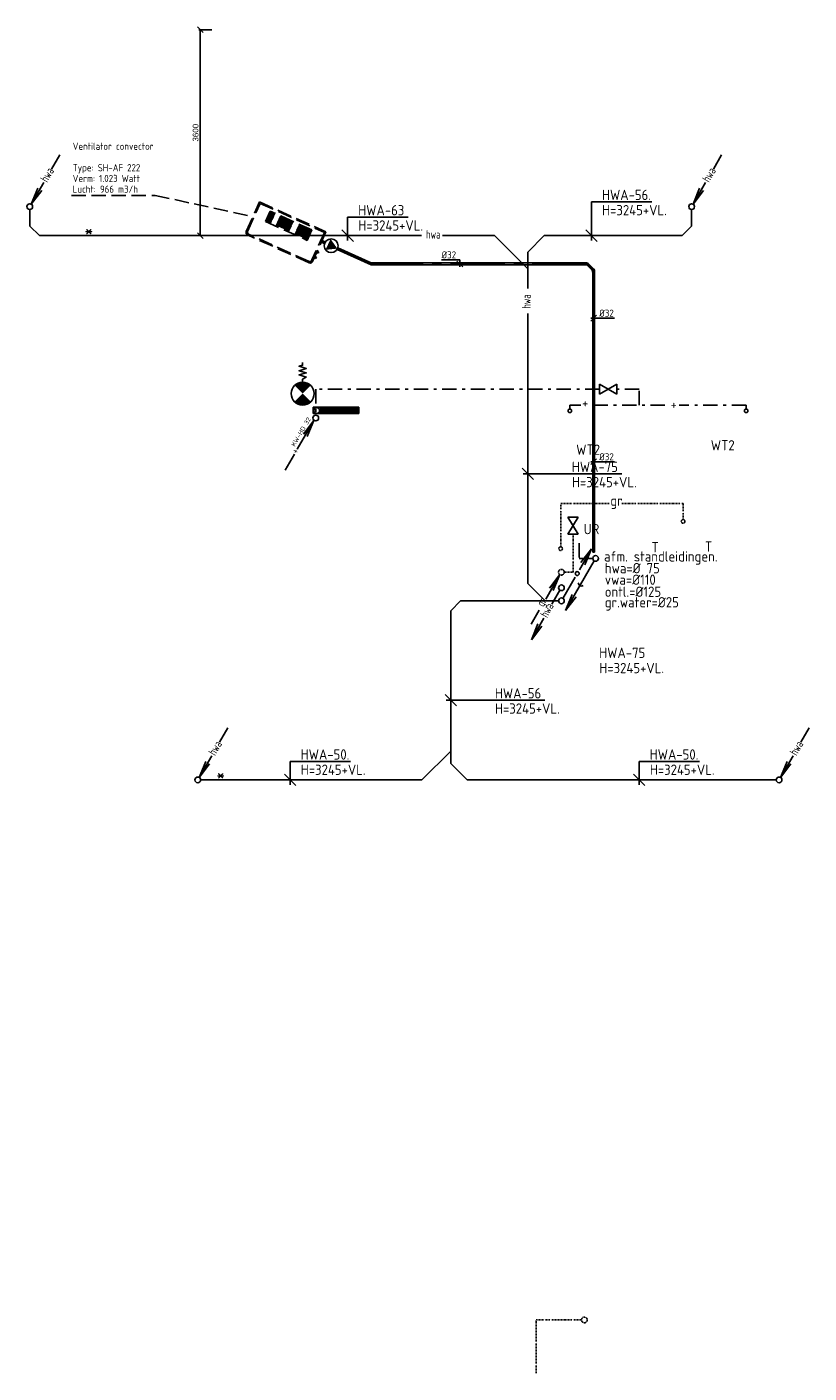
# Model space of a CAD drawing. Header units: millimetres. Extents: x -68037 to 24495, y -2968 to 49692.
# Tile 5 of 6: x -67494 to -53814, y 26152 to 49692. Entities that reach past the tile are written whole.
import ezdxf
from ezdxf.enums import TextEntityAlignment as Align

# ---------------------------------------------------------------- set-up
doc = ezdxf.new("R2010")
doc.units = ezdxf.units.MM
doc.header["$LTSCALE"] = 50
for name, pattern in [('2322106', [47, 5, -2, 5, -2, 5, -2, 5, -2, 5, -2, 5, -7]), ('2322109', [10, 5, -2, 1, -2]), ('CENTER2', [28.575, 19.05, -3.175, 3.175, -3.175]), ('KOUDWATERTAP', [1.1, 0.5, -0.25, 0.1, -0.25])]:
    doc.linetypes.add(name, pattern=pattern)
for name, color, linetype in [('50', 3, 'Continuous'), ('51', 6, 'Continuous'), ('51-LEIDING', 3, 'Continuous'), ('52', 3, 'Continuous'), ('54', 3, 'Continuous'), ('60-CV', 3, 'Continuous'), ('Bestaande grijswater', 102, 'KOUDWATERTAP'), ('SCHACHT-SPARING', 7, 'Continuous'), ('SYM-W', 7, 'Continuous'), ('Ventilator convector', 7, 'Continuous'), ('WL521---_D', 112, 'Continuous'), ('WL524---', 190, 'Continuous'), ('WL524---_D', 192, 'Continuous'), ('WL524---_HARTLIJN', 7, 'Continuous'), ('WL531---', 132, 'Continuous'), ('WL5310--_KW', 2, 'KOUDWATERTAP'), ('WL5420--_PERSL', 5, 'Continuous'), ('WL5501--_D', 130, 'Continuous'), ('WL5501--_HARTLIJN', 7, 'Continuous'), ('WM524---', 2, 'Continuous')]:
    doc.layers.add(name, color=color, linetype=linetype)
doc.styles.add('BURO-018', font='ISO96.shx', dxfattribs={"height": 90})
doc.styles.add('BURO-025', font='ISO96.shx', dxfattribs={"height": 125})
doc.styles.add('ISO', font='ISO.SHX')
doc.styles.get("Standard").update_dxf_attribs({"font": 'ARIAL.TTF'})
doc.dimstyles.new('HOMIJ-WTB-50', dxfattribs={"dimscale": 50, "dimtxt": 2, "dimasz": 5, "dimexe": 0.5, "dimexo": 1, "dimgap": 1, "dimtad": 0, "dimtoh": 1, "dimrnd": 5, "dimdsep": 46, "dimtxsty": 'Standard', "dimtsz": 1, "dimcen": -3, "dimclrd": 1, "dimclre": 1, "dimclrt": 7, "dimadec": 0, "dimazin": 0, "dimtfac": 0.5, "dimtix": 1, "dimtmove": 2, "dimatfit": 3, "dimfxl": 0, "dimtvp": 0.8, "dimtolj": 1, "dimarcsym": 0})

# ---------------------------------------------------------------- blocks, each defined once
blk = doc.blocks.new('033')
at = {"layer": '50', "color": 1, "linetype": 'Continuous'}
for p, q in [((5.25, 9.09), (3.8, 6.58)), ((2.44, 4.22), (0.25, 0.43)), ((1.4, 3.22), (0.25, 0.43)), ((2.08, 2.82), (0.25, 0.43))]:
    blk.add_line(p, q, dxfattribs=at)
blk.add_circle((0, 0), 0.5, dxfattribs=at)
at = {"layer": '50', "color": 7, "style": 'ISO', "width": 0.7}
blk.add_text('hwa', height=1.5, rotation=59.4545, dxfattribs=at).set_placement((3.04, 4.13))
blk = doc.blocks.new('*D12')
at = {"layer": 'Defpoints', "color": 0}
for p in [(-64462, 49642), (-64209, 49642), (-64209, 46042)]:
    blk.add_point(p, dxfattribs=at)
at = {"layer": 'SCHACHT-SPARING', "color": 1, "lineweight": -2}
for p, q in [((-64412, 49592), (-64512, 49692)), ((-64259, 49642), (-64487, 49642)), ((-64462, 46042), (-64462, 49642)), ((-64412, 45992), (-64512, 46092)), ((-64259, 46042), (-64487, 46042))]:
    blk.add_line(p, q, dxfattribs=at)
at = {"layer": 'SCHACHT-SPARING', "color": 7, "insert": (-64544, 47842), "char_height": 100, "attachment_point": 5, "rotation": 90}
blk.add_mtext('\\A1;3600', dxfattribs=at)
blk = doc.blocks.new('W3-44')
at = {"layer": '54', "color": 2, "const_width": 2}
for points in [[(1.29, 0.71, 0.414214), (1.29, -0.71, 1)], [(2.71, -0.71, 0.414214), (2.71, 0.71, 1)]]:
    blk.add_lwpolyline(points, format="xyb", dxfattribs=at)
at = {"layer": '54', "color": 7}
blk.add_lwpolyline([(4, 0), (4.5, 0), (4.88, -0.63), (5.26, 0.63), (5.63, -0.63), (6.01, 0.63), (6.39, -0.63), (6.77, 0.63), (6.96, 0), (7.46, 0)], dxfattribs=at)
at = {"layer": '54', "color": 2}
blk.add_circle((2, 0), 2, dxfattribs=at)
blk = doc.blocks.new('*X11')
at = {"color": 0}
for p, q in [((29158, 61986), (29262, 62089)), ((29158, 61999), (29248, 62089)), ((29158, 62013), (29235, 62089)), ((29158, 62026), (29222, 62089)), ((29158, 62040), (29208, 62089)), ((29158, 62053), (29195, 62089)), ((29158, 62067), (29181, 62089)), ((29158, 62080), (29168, 62089)), ((29158, 61972), (29268, 62082)), ((29158, 61959), (29268, 62069)), ((29158, 61945), (29268, 62055)), ((29158, 61932), (29268, 62042)), ((29158, 61918), (29268, 62028)), ((29158, 61905), (29268, 62015)), ((29158, 61891), (29268, 62001)), ((29158, 61878), (29268, 61988)), ((29158, 61865), (29268, 61975)), ((29158, 61851), (29268, 61961)), ((29158, 61838), (29268, 61948)), ((29158, 61824), (29268, 61934)), ((29158, 61811), (29268, 61921)), ((29158, 61797), (29268, 61907)), ((29158, 61784), (29268, 61894)), ((29158, 61770), (29268, 61880)), ((29158, 61757), (29268, 61867)), ((29158, 61743), (29268, 61853)), ((29158, 61730), (29268, 61840)), ((29158, 61716), (29268, 61826)), ((29158, 61703), (29268, 61813)), ((29158, 61689), (29268, 61799)), ((29158, 61676), (29268, 61786)), ((29158, 61662), (29268, 61772)), ((29158, 61649), (29268, 61759)), ((29158, 61636), (29268, 61746)), ((29158, 61622), (29268, 61732)), ((29158, 61609), (29268, 61719)), ((29158, 61595), (29268, 61705)), ((29158, 61582), (29268, 61692)), ((29158, 61568), (29268, 61678)), ((29158, 61555), (29268, 61665)), ((29158, 61541), (29268, 61651)), ((29158, 61528), (29268, 61638)), ((29158, 61514), (29268, 61624)), ((29158, 61501), (29268, 61611)), ((29158, 61487), (29268, 61597)), ((29158, 61474), (29268, 61584)), ((29158, 61460), (29268, 61570)), ((29158, 61447), (29268, 61557)), ((29158, 61433), (29268, 61543)), ((29158, 61420), (29268, 61530)), ((29168, 61416), (29268, 61517)), ((29182, 61416), (29268, 61503)), ((29195, 61416), (29268, 61490)), ((29209, 61416), (29268, 61476)), ((29222, 61416), (29268, 61463)), ((29236, 61416), (29268, 61449)), ((29249, 61416), (29268, 61436)), ((29263, 61416), (29268, 61422))]:
    blk.add_line(p, q, dxfattribs=at)
blk = doc.blocks.new('032')
at = {"layer": '50', "color": 1, "linetype": 'Continuous'}
for p, q in [((-0.25, -0.43), (-1.67, -2.89)), ((-3.06, -5.3), (-5.25, -9.09)), ((-4.1, -6.31), (-5.25, -9.09)), ((-3.42, -6.7), (-5.25, -9.09))]:
    blk.add_line(p, q, dxfattribs=at)
blk.add_circle((0, 0), 0.5, dxfattribs=at)
at = {"layer": '50', "color": 7, "style": 'ISO', "width": 0.7}
blk.add_text('hwa', height=1.5, rotation=61.3721, dxfattribs=at).set_placement((-2.48, -5.35))
blk = doc.blocks.new('027')
at = {"layer": '51', "color": 1, "linetype": 'Continuous'}
for p, q in [((5.26, 9.1), (3.14, 5.44)), ((3.42, 6.72), (5.26, 9.1)), ((4.1, 6.32), (5.26, 9.1)), ((2.39, 4.14), (0.25, 0.43))]:
    blk.add_line(p, q, dxfattribs=at)
for centre, radius in [((2.76, 4.77), 0.35), ((0, 0), 0.5)]:
    blk.add_circle(centre, radius, dxfattribs=at)
blk = doc.blocks.new('3-01')
at = {"layer": 'SYM-W', "color": 2}
for p, q in [((-2.5, 1.5), (-2.5, -1.5)), ((-2.5, 1.5), (2.5, -1.5)), ((2.5, 1.5), (-2.5, -1.5)), ((2.5, 1.5), (2.5, -1.5))]:
    blk.add_line(p, q, dxfattribs=at)
blk = doc.blocks.new('W3-01A')
at = {"layer": 'SYM-W', "linetype": 'Continuous', "xscale": 0.75, "yscale": 0.75, "zscale": 0.75}
blk.add_blockref('3-01', (0, 0), dxfattribs=at)
blk = doc.blocks.new('029')
at = {"layer": '51', "color": 1, "linetype": 'Continuous'}
for p in [(-0.25, -0.43), (-4.1, -6.31), (-3.42, -6.7)]:
    blk.add_line(p, (-5.25, -9.09), dxfattribs=at)
blk.add_circle((0, 0), 0.5, dxfattribs=at)
blk.add_arc((-2.47, -4.27), 0.567, 178.0725, 301.9275, dxfattribs=at)
blk = doc.blocks.new('*U39')
at = {"color": 0, "ltscale": 10}
for p, q in [((0, 10.65), (50, 10.65)), ((0, -10.65), (0, 10.65)), ((50, 10.65), (50, -10.65)), ((0, -10.65), (50, -10.65))]:
    blk.add_line(p, q, dxfattribs=at)
at = {"layer": 'WL5501--_HARTLIJN', "linetype": 'CENTER2'}
blk.add_line((0, 0), (50, 0), dxfattribs=at)
at = {"layer": 'WL5501--_D', "color": 2, "linetype": '2322106', "style": 'BURO-025'}
blk.add_attdef('POSNR', text='', height=125, dxfattribs=at).set_placement((0, 0), align=Align.MIDDLE)
blk = doc.blocks.new('*U40')
at = {"color": 0, "ltscale": 10}
for p, q in [((0, 16), (50, 16)), ((0, -16), (0, 16)), ((50, 16), (50, -16)), ((0, -16), (50, -16))]:
    blk.add_line(p, q, dxfattribs=at)
at = {"layer": 'WL524---_HARTLIJN', "linetype": 'CENTER2'}
blk.add_line((0, 0), (50, 0), dxfattribs=at)
at = {"layer": 'WL524---_D', "color": 1, "linetype": '2322106', "style": 'BURO-018'}
blk.add_attdef('POSNR', text='', height=90, dxfattribs=at).set_placement((0, 0), align=Align.MIDDLE)
blk = doc.blocks.new('Block ventilator convector')
at = {"layer": 'Ventilator convector', "linetype": '2322106'}
for p, q in [((-636.5, 0), (636.5, 0)), ((-636.5, -569), (-636.5, 0)), ((636.5, 0), (636.5, -569)), ((-616.5, -20), (616.5, -20)), ((-616.5, -549), (-616.5, -20)), ((-400, -70), (-400, -270)), ((400, -70), (-400, -70)), ((400, -95), (-400, -95)), ((400, -120), (-400, -120)), ((400, -145), (-400, -145)), ((400, -170), (-400, -170)), ((400, -195), (-400, -195)), ((400, -220), (-400, -220)), ((-200, -70), (-200, -270)), ((0, -70), (0, -270)), ((200, -70), (200, -270)), ((400, -270), (400, -70)), ((616.5, -20), (616.5, -549)), ((400, -245), (-400, -245)), ((-400, -270), (400, -270)), ((591.5, -614), (-591.5, -614)), ((571.5, -594), (-571.5, -594))]:
    blk.add_line(p, q, dxfattribs=at)
for centre, start, end in [((-591.5, -569), 180, 270), ((-571.5, -549), 180, 270), ((571.5, -549), 270, 0), ((591.5, -569), 270, 0)]:
    blk.add_arc(centre, 45, start, end, dxfattribs=at)
at = {"layer": 'WL524---_D', "linetype": '2322106'}
blk.add_blockref('*U40', (616.5, -184.5), dxfattribs=at)
at = {"layer": 'WL5501--_D', "linetype": '2322106'}
for p in [(616.5, -384.5), (616.5, -484.5)]:
    blk.add_blockref('*U39', p, dxfattribs=at)
blk = doc.blocks.new('*U42')
at = {"color": 0, "ltscale": 10}
for p, q in [((0, 16), (4895, 16)), ((0, -16), (0, 16)), ((0, -16), (4895, -16))]:
    blk.add_line(p, q, dxfattribs=at)
at = {"layer": 'WL524---_HARTLIJN', "linetype": 'CENTER2'}
blk.add_line((0, 0), (4917, 0), dxfattribs=at)
at = {"layer": 'WL524---_D', "color": 1, "linetype": '2322106', "style": 'BURO-018'}
blk.add_attdef('POSNR', text='', height=90, dxfattribs=at).set_placement((0, 0), align=Align.MIDDLE)
blk = doc.blocks.new('*U43')
at = {"color": 0, "ltscale": 10}
for p, q in [((-32, 17), (-10, 17)), ((-32, 17), (-32, -17)), ((-10, 17), (-9, 16)), ((-10, 17), (-10, -17)), ((-9, 16), (-5, 18)), ((11, 35), (-5, 19)), ((-5, 19), (-5, 18)), ((19, -5), (-5, 19)), ((35, 11), (11, 35)), ((35, 11), (19, -5)), ((-32, -17), (-10, -17)), ((-10, -17), (-9, -16)), ((19, -5), (18, -5))]:
    blk.add_line(p, q, dxfattribs=at)
blk.add_arc((-9, 22), 38.2, 270, 315, dxfattribs=at)
at = {"layer": 'WL524---_HARTLIJN', "linetype": 'CENTER2'}
blk.add_arc((-9, 22), 22.2, 270, 315, dxfattribs=at)
at = {"layer": 'WL524---_D', "color": 1, "linetype": '2322106', "style": 'BURO-018'}
blk.add_attdef('POSNR', text='', height=90, dxfattribs=at).set_placement((0, 0), align=Align.MIDDLE)
blk = doc.blocks.new('*U44')
at = {"color": 0, "ltscale": 10}
for p, q in [((0, 16), (118, 16)), ((0, -16), (118, -16))]:
    blk.add_line(p, q, dxfattribs=at)
at = {"layer": 'WL524---_HARTLIJN', "linetype": 'CENTER2'}
blk.add_line((0, 0), (140, 0), dxfattribs=at)
at = {"layer": 'WL524---_D', "color": 1, "linetype": '2322106', "style": 'BURO-018'}
blk.add_attdef('POSNR', text='', height=90, dxfattribs=at).set_placement((0, 0), align=Align.MIDDLE)
blk = doc.blocks.new('*U45')
at = {"color": 0, "ltscale": 10}
for p, q in [((-32, 17), (-10, 17)), ((-32, 17), (-32, -17)), ((-10, 17), (-9, 16)), ((-10, 17), (-10, -17)), ((-9, 16), (-5, 18)), ((11, 35), (-5, 19)), ((-5, 19), (-5, 18)), ((19, -5), (-5, 19)), ((35, 11), (11, 35)), ((35, 11), (19, -5)), ((-32, -17), (-10, -17)), ((-10, -17), (-9, -16)), ((19, -5), (18, -5))]:
    blk.add_line(p, q, dxfattribs=at)
blk.add_arc((-9, 22), 38.2, 270, 315, dxfattribs=at)
at = {"layer": 'WL524---_HARTLIJN', "linetype": 'CENTER2'}
blk.add_arc((-9, 22), 22.2, 270, 315, dxfattribs=at)
at = {"layer": 'WL524---_D', "color": 1, "linetype": '2322106', "style": 'BURO-018'}
blk.add_attdef('POSNR', text='', height=90, dxfattribs=at).set_placement((0, 0), align=Align.MIDDLE)
blk = doc.blocks.new('*U46')
at = {"color": 0, "ltscale": 10}
for p, q in [((0, 16), (3767, 16)), ((0, -16), (0, 16)), ((3776, 16), (3776, -16)), ((0, -16), (3769, -16))]:
    blk.add_line(p, q, dxfattribs=at)
at = {"layer": 'WL524---_HARTLIJN', "linetype": 'CENTER2'}
blk.add_line((0, 0), (3776, 0), dxfattribs=at)
at = {"layer": 'WL524---_D', "color": 1, "linetype": '2322106', "style": 'BURO-018'}
blk.add_attdef('POSNR', text='', height=90, dxfattribs=at).set_placement((0, 0), align=Align.MIDDLE)
blk = doc.blocks.new('3048507')
at = {"color": 0, "linetype": 'Continuous'}
blk.add_circle((0, 0), 3, dxfattribs=at)
blk.add_solid([(-1.5, 2.6), (3, 0), (-1.5, -2.6)], dxfattribs=at)
at = {"color": 0, "linetype": 'Continuous', "style": 'BURO-018', "flags": 1}
blk.add_attdef('CV_MATCODE', (0, 0), '', height=1.8, dxfattribs=at)
blk = doc.blocks.new('*U48')
at = {"color": 0, "ltscale": 10}
for p, q in [((0, 16), (654, 16)), ((0, -16), (0, 16)), ((654, 16), (654, -16)), ((0, -16), (654, -16))]:
    blk.add_line(p, q, dxfattribs=at)
at = {"layer": 'WL524---_HARTLIJN', "linetype": 'CENTER2'}
blk.add_line((0, 0), (654, 0), dxfattribs=at)
at = {"layer": 'WL524---_D', "color": 1, "linetype": '2322106', "style": 'BURO-018'}
blk.add_attdef('POSNR', text='', height=90, dxfattribs=at).set_placement((0, 0), align=Align.MIDDLE)
blk = doc.blocks.new('*U49')
at = {"color": 0, "ltscale": 10}
for p, q in [((0, 16), (34, 16)), ((0, -16), (0, 16)), ((34, 16), (34, -16)), ((0, -16), (34, -16))]:
    blk.add_line(p, q, dxfattribs=at)
at = {"layer": 'WL524---_HARTLIJN', "linetype": 'CENTER2'}
blk.add_line((0, 0), (34, 0), dxfattribs=at)
at = {"layer": 'WL524---_D', "color": 1, "linetype": '2322106', "style": 'BURO-018'}
blk.add_attdef('POSNR', text='', height=90, dxfattribs=at).set_placement((0, 0), align=Align.MIDDLE)
blk = doc.blocks.new('*U50')
at = {"layer": 'WM524---', "color": 0, "ltscale": 10}
for p, q in [((0, 70), (-318, 70)), ((50, -50), (-50, 50)), ((0, -50), (0, 70))]:
    blk.add_line(p, q, dxfattribs=at)
at = {"layer": 'WM524---', "color": 0, "linetype": '2322106', "style": 'BURO-025'}
blk.add_text('%%c32', height=125, dxfattribs=at).set_placement((-318, 95))
blk = doc.blocks.new('*U51')
at = {"layer": 'WM524---', "color": 0, "ltscale": 10}
for p, q in [((-50, -50), (50, 50)), ((-50, 0), (367, 0))]:
    blk.add_line(p, q, dxfattribs=at)
at = {"layer": 'WM524---', "color": 0, "linetype": '2322106', "style": 'BURO-025'}
blk.add_text('%%c32', height=125, dxfattribs=at).set_placement((99, 25))

msp = doc.modelspace()

# ---------------------------------------------------------------- linework, layer by layer
at = {"layer": '50', "color": 7}
for p, q in [((-56563.162, 46633.613), (-57620.942, 46633.613)), ((-57620.942, 46633.613), (-57620.942, 45956.855)), ((-61984.641, 46142.17), (-61784.641, 45942.17)), ((-61884.641, 46365.268), (-61884.641, 45956.855)), ((-60826.86, 46365.268), (-61884.641, 46365.268)), ((-57720.942, 46142.17), (-57520.942, 45942.17)), ((-58834.775, 41976.894), (-58634.775, 41776.894)), ((-57090.304, 41876.894), (-58814.311, 41876.894)), ((-60180.997, 38017.967), (-59980.997, 37817.967)), ((-58436.526, 37917.967), (-60160.534, 37917.967)), ((-61832.884, 36848.134), (-62890.664, 36848.134)), ((-62890.664, 36848.134), (-62890.664, 36439.722)), ((-55728.104, 36848.134), (-56785.885, 36848.134)), ((-56785.885, 36848.134), (-56785.885, 36439.722)), ((-62990.664, 36625.037), (-62790.664, 36425.037)), ((-56885.885, 36625.037), (-56685.885, 36425.037))]:
    msp.add_line(p, q, dxfattribs=at)
msp.add_lwpolyline([(-58331.936, 39654.606, 0, 50, 0), (-58240.581, 39535.635, 0, 0, 0), (-57542.232, 38626.179, 0, 0, 0), (-56236.645, 38626.179, 0, 0, 0)], format="xyseb", dxfattribs=at)
at = {"layer": '51-LEIDING'}
for p, q in [((-62488.497, 43040.249), (-62488.497, 42930.249)), ((-61688.497, 43040.249), (-62488.497, 43040.249)), ((-62488.497, 42930.249), (-61688.497, 42930.249)), ((-62488.497, 42930.249), (-61688.497, 42930.249)), ((-62361.417, 43040.249), (-62361.417, 42930.249)), ((-62361.417, 43040.249), (-62361.417, 42930.249)), ((-61688.497, 42930.249), (-61688.497, 43040.249)), ((-61688.497, 42930.249), (-61688.497, 43040.249))]:
    msp.add_line(p, q, dxfattribs=at)
at = {"layer": '52', "color": 1, "linetype": 'Continuous'}
for p, q in [((-62766.154, 42311.151), (-62475.978, 42808.226)), ((-62659.304, 42569.311), (-62475.978, 42808.226)), ((-62591.222, 42530.004), (-62475.978, 42808.226)), ((-62975.978, 41942.201), (-62816.017, 42219.261)), ((-58421, 39685.132), (-58172.851, 40114.938)), ((-58356.177, 39876.023), (-58172.851, 40114.938)), ((-58288.095, 39836.716), (-58172.851, 40114.938)), ((-58672.851, 39248.913), (-58532.03, 39492.823))]:
    msp.add_line(p, q, dxfattribs=at)
msp.add_circle((-62442.207, 42853.706), 50, dxfattribs=at)
at = {"layer": 'Bestaande grijswater', "linetype": 'KOUDWATERTAP'}
for p, q in [((-58156.773, 41357.04), (-57313.139, 41357.04)), ((-58156.773, 40597.23), (-58156.773, 41357.04)), ((-57086.754, 41357.04), (-56018.158, 41357.04)), ((-56018.158, 41357.04), (-56018.158, 41075.494)), ((-57941.216, 40156.976), (-57941.216, 40821.989)), ((-58094.008, 40156.976), (-57941.216, 40156.976)), ((-57796.132, 27083.433), (-58587.326, 27083.433)), ((-58587.326, 26152.453), (-58587.326, 27083.433))]:
    msp.add_line(p, q, dxfattribs=at)
for centre, radius in [((-56018.158, 41044.103), 31.391), ((-58159.825, 40567.647), 31.391), ((-58146.089, 40157.173), 50), ((-57744.05, 27082.284), 50)]:
    msp.add_circle(centre, radius, dxfattribs=at)
at = {"layer": 'Ventilator convector', "linetype": '2322106'}
for p, q in [((-66712.226, 46746.516), (-65250.408, 46746.516)), ((-65250.408, 46746.516), (-63541.436, 46373.218))]:
    msp.add_line(p, q, dxfattribs=at)
at = {"layer": 'WL521---_D'}
for p, q in [((-67444.309, 46499.248), (-67444.309, 46210.853)), ((-55867.809, 46499.248), (-55867.809, 46210.853)), ((-67444.309, 46210.853), (-67275.626, 46042.17)), ((-55867.809, 46210.853), (-56036.492, 46042.17)), ((-67275.626, 46042.17), (-60594.152, 46042.17)), ((-60224.312, 46042.17), (-59314.935, 46042.17)), ((-59314.935, 46042.17), (-58734.775, 45462.009)), ((-58446.483, 46042.17), (-58734.775, 45753.878)), ((-58446.483, 46042.17), (-56036.492, 46042.17)), ((-58734.775, 45753.878), (-58734.775, 45118.845)), ((-58734.775, 44682.764), (-58734.775, 39962.409)), ((-58426.972, 39654.606), (-58734.775, 39962.409)), ((-59909.771, 39654.606), (-60080.997, 39483.381)), ((-59909.771, 39654.606), (-58195.608, 39654.606)), ((-60080.997, 39483.381), (-60080.997, 36813.328)), ((-60585.065, 36525.037), (-60080.997, 37029.104)), ((-59792.705, 36525.037), (-60080.997, 36813.328)), ((-64456.795, 36525.037), (-60585.065, 36525.037)), ((-59792.705, 36525.037), (-54388.832, 36525.037))]:
    msp.add_line(p, q, dxfattribs=at)
at = {"layer": 'WL524---_D', "linetype": '2322106'}
for p, q in [((-57835.193, 40664.605), (-57835.193, 40398.364)), ((-57835.193, 40398.364), (-57597.076, 40398.364))]:
    msp.add_line(p, q, dxfattribs=at)
at = {"layer": 'WL531---', "linetype": '2322109'}
for p, q in [((-62442.207, 43358.185), (-62442.207, 42903.706)), ((-57478.802, 43358.185), (-62442.207, 43358.185)), ((-56783.642, 43358.185), (-57170.637, 43358.185)), ((-56783.642, 43080.068), (-56783.642, 43358.185)), ((-57804.882, 43080.068), (-57998.117, 43080.068)), ((-57998.117, 43080.068), (-57998.117, 43010.216)), ((-56335.043, 43080.068), (-57666.066, 43080.068)), ((-54914.919, 43080.068), (-56087.619, 43080.068)), ((-54914.919, 43080.068), (-54914.919, 43010.216))]:
    msp.add_line(p, q, dxfattribs=at)
for centre in [(-57998.117, 42978.825), (-54914.919, 42978.825)]:
    msp.add_circle(centre, 31.391, dxfattribs=at)
at = {"layer": 'WL5310--_KW', "color": 1, "linetype": 'Continuous'}
msp.add_circle((-62424.589, 42983.694), 50, dxfattribs=at)

# ---------------------------------------------------------------- block references
at = {"layer": '50', "linetype": 'Continuous', "xscale": 100, "yscale": 100, "zscale": 100}
msp.add_blockref('032', (-58146.099, 39884.586), dxfattribs=at)
at = {"layer": '51-LEIDING', "xscale": 100, "yscale": 100, "zscale": 100, "rotation": 90}
msp.add_blockref('W3-44', (-62672.109, 43080.079), dxfattribs=at)
at = {"layer": '51-LEIDING', "color": 1, "rotation": 270}
msp.add_blockref('*X11', (-123777.786, 72198.689), dxfattribs=at)
msp.add_blockref('*X11', (-123777.786, 72198.689), dxfattribs=at)
at = {"layer": 'WL521---_D', "xscale": 100, "yscale": 100, "zscale": 100}
for name, p in [('033', (-67444.309, 46549.248)), ('033', (-55867.809, 46549.248)), ('027', (-58145.562, 39656.655)), ('033', (-64506.795, 36525.037)), ('033', (-54338.832, 36525.037))]:
    msp.add_blockref(name, p, dxfattribs=at)
at = {"layer": 'WL524---', "linetype": '2322106', "rotation": 335.712254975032}
msp.add_blockref('Block ventilator convector', (-62844.251, 46370.733), dxfattribs=at)
at = {"layer": 'WL524---_D', "linetype": '2322106', "xscale": 40, "yscale": 40, "zscale": 40, "rotation": 335.5000000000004}
msp.add_blockref('3048507', (-62172.852, 45864.717), dxfattribs=at)
at = {"layer": 'WL524---_D', "linetype": '2322106'}
for name, p, rotation in [('*U49', (-62312.631, 45928.418), 335.5000000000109), ('*U48', (-62063.656, 45814.954), 335.5000000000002), ('*U46', (-57705.924, 45548.362), 180), ('*U45', (-57695.924, 45548.362), 135), ('*U44', (-57589.858, 45442.296), 135), ('*U43', (-57582.787, 45435.225), 90), ('*U42', (-57582.787, 40507.914), 90)]:
    msp.add_blockref(name, p, dxfattribs=dict(at, rotation=rotation))
at = {"layer": 'WL524---_D', "linetype": '2322106', "xscale": 100, "yscale": 100, "zscale": 100}
msp.add_blockref('029', (-57547.076, 40398.364), dxfattribs=at)
at = {"layer": 'WL5310--_KW', "linetype": 'Continuous', "xscale": 80, "yscale": 80, "zscale": 80}
msp.add_blockref('W3-01A', (-57327.347, 43357.778), dxfattribs=at)
at = {"layer": 'WL5420--_PERSL', "linetype": 'Continuous', "xscale": 80, "yscale": 80, "zscale": 80, "rotation": 90}
msp.add_blockref('W3-01A', (-57941.216, 40972.312), dxfattribs=at)
at = {"layer": 'WM524---', "linetype": '2322106'}
for name, p in [('*U50', (-59922.64, 45548.362)), ('*U51', (-57582.787, 44599.193)), ('*U51', (-57582.787, 42088.113))]:
    msp.add_blockref(name, p, dxfattribs=at)

# ---------------------------------------------------------------- texts
at = {"layer": '50', "color": 7, "style": 'ISO'}
for s, p in [('HWA-56.', (-57436.373, 46665.166)), ('HWA-63', (-61700.071, 46396.821)), ('H=3245+VL.', (-57433.992, 46398.55)), ('H=3245+VL.', (-61697.69, 46130.205)), ('HWA-75', (-57963.514, 41908.447)), ('H=3245+VL.', (-57961.133, 41641.831)), ('HWA-75', (-57485.139, 38657.732)), ('H=3245+VL.', (-57482.758, 38391.116)), ('HWA-56', (-59309.737, 37949.52)), ('H=3245+VL.', (-59307.356, 37682.905)), ('HWA-50.', (-62706.095, 36879.688)), ('HWA-50.', (-56601.315, 36879.688)), ('H=3245+VL.', (-62703.713, 36613.072)), ('H=3245+VL.', (-56598.934, 36613.072))]:
    msp.add_text(s, height=180, dxfattribs=at).set_placement(p)
for p in [(-66487.267, 45939.045), (-64181.624, 36421.911)]:
    msp.add_text('*', height=250, dxfattribs=at).set_placement(p, align=Align.BOTTOM_LEFT)
at = {"layer": '50', "color": 7, "style": 'ISO', "width": 0.7}
for rotation, p in [(359.4544658, (-60513.264, 45991.242)), (89.4544658, (-58684.487, 44764.888))]:
    msp.add_text('hwa', height=150, rotation=rotation, dxfattribs=at).set_placement(p)
at = {"layer": '52', "color": 7, "style": 'ISO'}
for s, p in [('WT2', (-57887.496, 42209.843)), ('WT2', (-55533.168, 42286.04)), ('UR', (-57755.449, 40820.243)), ('T', (-56571.387, 40504.874)), ('T', (-55635.334, 40514.7))]:
    msp.add_text(s, height=180, dxfattribs=at).set_placement(p)
at = {"layer": '52', "color": 7, "style": 'ISO', "width": 0.75}
for s, p in [('+', (-62760.197, 42212.999)), ('gr', (-58459.874, 39541.066))]:
    msp.add_text(s, height=150, rotation=61.3720881, dxfattribs=at).set_placement(p)
at = {"layer": '60-CV', "color": 7, "style": 'ISO'}
for s, p in [('afm. standleidingen.', (-57400.37, 40343.693)), ('hwa=%%c 75', (-57387.132, 40137.658)), ('vwa=%%c110', (-57387.132, 39936.298)), ('ontl.=%%c125', (-57387.132, 39725.557)), ('gr.water=%%c25', (-57387.132, 39541.239))]:
    msp.add_text(s, height=180, dxfattribs=at).set_placement(p)
at = {"layer": 'SYM-W', "color": 7, "style": 'ISO'}
msp.add_text('KW-HD 32', height=80, rotation=60, dxfattribs=at).set_placement((-62807.536, 42345.868))
at = {"layer": 'Ventilator convector', "linetype": '2322106', "style": 'BURO-025'}
for s, p in [('Ventilator convector', (-66693.698, 47542.851)), ('Verm: 1.023 Watt', (-66693.698, 46980.351)), ('Type: SH-AF 222', (-66693.698, 47167.851)), ('Lucht: 966 m3/h', (-66693.698, 46792.851))]:
    msp.add_text(s, height=125, dxfattribs=at).set_placement(p)
at = {"layer": 'WL5310--_KW', "color": 7, "style": 'ISO', "text_generation_flag": 2}
for p in [(-57784.367, 43170.634), (-56236.119, 43145.986)]:
    msp.add_text('+', height=180, rotation=180, dxfattribs=at).set_placement(p)
at = {"layer": 'WL5310--_KW', "color": 7, "style": 'ISO'}
msp.add_text('gr', height=180, dxfattribs=at).set_placement((-57289.998, 41318.523))

# ---------------------------------------------------------------- dimensions: what is measured, and where the dimension line sits
at = {"layer": 'SCHACHT-SPARING'}
dim = msp.add_linear_dim(base=(-64462.426, 49642.17), p1=(-64209.341, 46042.17), p2=(-64209.341, 49642.17), angle=90, dimstyle='HOMIJ-WTB-50', dxfattribs=at)
dim.commit()
dim.dimension.update_dxf_attribs({"geometry": '*D12', "text_midpoint": (-64544.172, 47842.17)})

doc.saveas('drawing.dxf')
